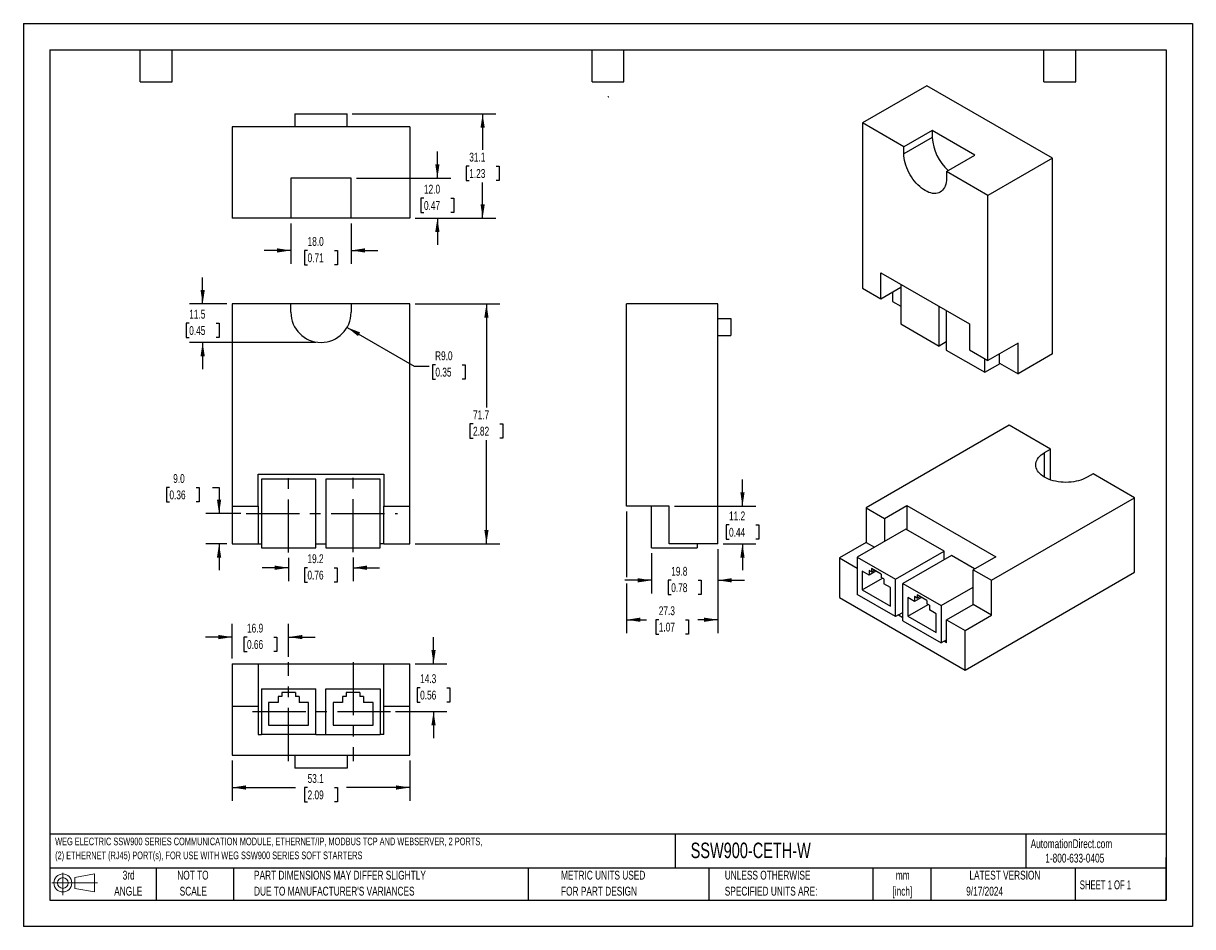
# Model space of a CAD drawing. Header units: millimetres. Extents: x 0 to 349, y 0 to 270.
import ezdxf

# ---------------------------------------------------------------- set-up
doc = ezdxf.new("R2010")
doc.units = ezdxf.units.MM
doc.header["$LTSCALE"] = 1.25
doc.linetypes.add('CENTERX2', pattern=[20.32, 12.7, -2.54, 2.54, -2.54])
doc.layers.add('CENTER', color=40, linetype='CENTERX2')
doc.layers.add('SLD-DEFPOINTS', color=7, linetype='Continuous')
doc.layers.add('DIMENSIONS', color=140, linetype='Continuous', lineweight=25)
doc.layers.add('TEXT', color=140, linetype='Continuous', lineweight=25)
doc.styles.add('SLDTEXTSTYLE0', font='TXT', dxfattribs={"width": 0.7})
doc.styles.add('SLDTEXTSTYLE1', font='TXT', dxfattribs={"width": 0.65})
doc.dimstyles.new('SLDDIMSTYLE0', dxfattribs={"dimtxt": 2.69751, "dimasz": 4.1275, "dimexe": 0, "dimexo": 0.0625, "dimgap": 0.674377, "dimtad": 0, "dimtih": 1, "dimtoh": 1, "dimrnd": 1e-09, "dimzin": 12, "dimdsep": 46, "dimtxsty": 'SLDTEXTSTYLE0', "dimsah": 1, "dimcen": 0.09, "dimadec": 0, "dimazin": 3, "dimtfac": 1, "dimtofl": 0, "dimtmove": 0, "dimatfit": 3, "dimfxl": 0, "dimfrac": 2, "dimtolj": 1, "dimtzin": 12, "dimarcsym": 0})
doc.dimstyles.new('SLDDIMSTYLE1', dxfattribs={"dimtxt": 2.69751, "dimasz": 4.1275, "dimexe": 0, "dimexo": 0.0625, "dimgap": 0.674377, "dimtad": 0, "dimtih": 1, "dimtoh": 1, "dimrnd": 1e-09, "dimzin": 12, "dimdsep": 46, "dimtxsty": 'SLDTEXTSTYLE0', "dimsah": 1, "dimcen": 0.09, "dimadec": 0, "dimazin": 3, "dimtfac": 1, "dimtmove": 0, "dimatfit": 0, "dimfxl": 0, "dimfrac": 2, "dimtolj": 1, "dimtzin": 12, "dimarcsym": 0})
doc.dimstyles.new('SLDDIMSTYLE2', dxfattribs={"dimtxt": 2.69751, "dimasz": 4.1275, "dimexe": 0, "dimexo": 0.0625, "dimgap": 0.674377, "dimtad": 0, "dimtih": 1, "dimtoh": 1, "dimrnd": 1e-09, "dimzin": 4, "dimdsep": 46, "dimtxsty": 'SLDTEXTSTYLE0', "dimsah": 1, "dimcen": 0, "dimadec": 0, "dimazin": 1, "dimtfac": 1, "dimtofl": 0, "dimtmove": 0, "dimatfit": 3, "dimfxl": 0, "dimfrac": 2, "dimtolj": 1, "dimtzin": 12, "dimarcsym": 0})
doc.dimstyles.new('SLDDIMSTYLE3', dxfattribs={"dimtxt": 2.69751, "dimasz": 4.1275, "dimexe": 0, "dimexo": 0.0625, "dimgap": 0.674377, "dimtad": 0, "dimtih": 1, "dimtoh": 1, "dimrnd": 1e-09, "dimzin": 4, "dimdsep": 46, "dimtxsty": 'SLDTEXTSTYLE0', "dimsah": 1, "dimcen": 0.09, "dimadec": 0, "dimazin": 1, "dimtfac": 1, "dimtmove": 0, "dimatfit": 0, "dimfxl": 0, "dimfrac": 2, "dimtolj": 1, "dimtzin": 12, "dimarcsym": 0})

# ---------------------------------------------------------------- blocks, each defined once
blk = doc.blocks.new('Block11')
at = {"color": 7, "linetype": 'Continuous', "lineweight": 18}
for p, q in [((0, 3.6), (13.59, 3.6)), ((3.24, 6.64), (3.24, 0)), ((6.85, 5.21), (12.72, 6.29)), ((6.85, 2), (6.85, 5.21)), ((12.72, 6.29), (12.72, 0.91)), ((6.85, 2), (12.72, 0.91))]:
    blk.add_line(p, q, dxfattribs=at)
for radius in [2.69, 1.61]:
    blk.add_circle((3.24, 3.6), radius, dxfattribs=at)
blk = doc.blocks.new('Block12')
at = {"layer": 'SLD-DEFPOINTS'}
blk.add_blockref('Block11', (0, 0), dxfattribs=at)
blk = doc.blocks.new('SW_NOTE_0')
at = {"layer": 'TEXT', "color": 0, "linetype": 'CENTERX2', "lineweight": 18, "char_height": 2.2821, "attachment_point": 1, "style": 'SLDTEXTSTYLE0'}
for s, insert in [('WEG ELECTRIC SSW900 SERIES COMMUNICATION MODULE, ETHERNET/IP, MODBUS TCP AND WEBSERVER, 2 PORTS,', (0, 2.94)), ('(2) ETHERNET (RJ45) PORT(s), FOR USE WITH WEG SSW900 SERIES SOFT STARTERS', (0, -1.22))]:
    blk.add_mtext(s, dxfattribs=dict(at, insert=insert))
blk = doc.blocks.new('SW_NOTE_0_1')
at = {"layer": 'TEXT', "color": 0, "linetype": 'CENTERX2', "lineweight": 18, "char_height": 2.646, "attachment_point": 2, "style": 'SLDTEXTSTYLE0'}
for s, insert in [('mm', (3.56, 3.41)), ('[inch]', (3.45, -1.37))]:
    blk.add_mtext(s, dxfattribs=dict(at, insert=insert))
blk = doc.blocks.new('SW_NOTE_0_2')
at = {"layer": 'TEXT', "color": 0, "linetype": 'CENTERX2', "lineweight": 18, "char_height": 2.6458, "attachment_point": 1, "style": 'SLDTEXTSTYLE0'}
for s, insert in [('UNLESS OTHERWISE', (0, 3.41)), ('SPECIFIED UNITS ARE:', (0, -1.37))]:
    blk.add_mtext(s, dxfattribs=dict(at, insert=insert))
blk = doc.blocks.new('SW_NOTE_0_3')
at = {"layer": 'TEXT', "color": 0, "linetype": 'CENTERX2', "lineweight": 18, "char_height": 2.6458, "attachment_point": 1, "style": 'SLDTEXTSTYLE0'}
for s, insert in [('PART DIMENSIONS MAY DIFFER SLIGHTLY', (0, 3.41)), ("DUE TO MANUFACTURER'S VARIANCES", (0, -1.37))]:
    blk.add_mtext(s, dxfattribs=dict(at, insert=insert))
blk = doc.blocks.new('SW_NOTE_0_4')
at = {"layer": 'TEXT', "color": 0, "linetype": 'CENTERX2', "lineweight": 18, "char_height": 2.646, "attachment_point": 2, "style": 'SLDTEXTSTYLE0'}
for s, insert in [('NOT TO', (6.57, 3.41)), ('SCALE', (6.69, -1.37))]:
    blk.add_mtext(s, dxfattribs=dict(at, insert=insert))
blk = doc.blocks.new('SW_NOTE_0_5')
at = {"layer": 'TEXT', "color": 0, "linetype": 'CENTERX2', "lineweight": 18, "char_height": 2.646, "attachment_point": 2, "style": 'SLDTEXTSTYLE0'}
for s, insert in [('3rd', (2.89, 3.41)), ('ANGLE', (2.77, -1.37))]:
    blk.add_mtext(s, dxfattribs=dict(at, insert=insert))
blk = doc.blocks.new('SW_NOTE_0_6')
at = {"layer": 'TEXT', "color": 0, "linetype": 'CENTERX2', "lineweight": 18, "char_height": 2.6458, "attachment_point": 1, "style": 'SLDTEXTSTYLE0'}
for s, insert in [('METRIC UNITS USED', (0, 3.41)), ('FOR PART DESIGN', (0, -1.37))]:
    blk.add_mtext(s, dxfattribs=dict(at, insert=insert))
blk = doc.blocks.new('_D')
at = {"layer": 'DIMENSIONS'}
for p, q in [((117.01, 186.06), (142.29, 186.06)), ((138.32, 186.06), (138.32, 155.13)), ((134.31, 150.24), (133.4, 150.24)), ((133.4, 150.24), (133.4, 145.95)), ((142.33, 150.24), (143.23, 150.24)), ((143.23, 150.24), (143.23, 145.95)), ((133.4, 145.95), (134.31, 145.95)), ((138.32, 114.41), (138.32, 145.34)), ((143.23, 145.95), (142.33, 145.95)), ((117.01, 114.41), (142.29, 114.41))]:
    blk.add_line(p, q, dxfattribs=at)
for points in [[(138.32, 186.06), (137.68, 181.93), (138.95, 181.93)], [(138.32, 114.41), (138.95, 118.54), (137.68, 118.54)]]:
    blk.add_solid(points, dxfattribs=at)
at = {"layer": 'DIMENSIONS', "char_height": 2.646, "attachment_point": 1, "style": 'SLDTEXTSTYLE0'}
for s, insert in [('71.7', (134.31, 154.25)), ('2.82', (134.31, 149.36))]:
    blk.add_mtext(s, dxfattribs=dict(at, insert=insert))
blk = doc.blocks.new('_D_1')
at = {"layer": 'DIMENSIONS'}
for p, q in [((53.55, 186.06), (53.55, 194)), ((60.79, 186.06), (49.58, 186.06)), ((49.54, 180.31), (48.64, 180.31)), ((48.64, 180.31), (48.64, 176.02)), ((57.56, 180.31), (58.47, 180.31)), ((58.47, 180.31), (58.47, 176.02)), ((48.64, 176.02), (49.54, 176.02)), ((58.47, 176.02), (57.56, 176.02)), ((87.31, 174.55), (49.58, 174.55)), ((53.55, 174.55), (53.55, 166.61))]:
    blk.add_line(p, q, dxfattribs=at)
for points in [[(53.55, 186.06), (54.19, 190.19), (52.92, 190.19)], [(53.55, 174.55), (52.92, 170.42), (54.19, 170.42)]]:
    blk.add_solid(points, dxfattribs=at)
at = {"layer": 'DIMENSIONS', "char_height": 2.646, "attachment_point": 1, "style": 'SLDTEXTSTYLE0'}
for s, insert in [('11.5', (49.54, 184.32)), ('0.45', (49.54, 179.43))]:
    blk.add_mtext(s, dxfattribs=dict(at, insert=insert))
blk = doc.blocks.new('_D_2')
at = {"layer": 'DIMENSIONS'}
for p, q in [((96.7, 179.05), (116.7, 167.5)), ((123.07, 167.88), (122.16, 167.88)), ((122.16, 167.88), (122.16, 163.59)), ((131.09, 167.88), (131.99, 167.88)), ((131.99, 167.88), (131.99, 163.59)), ((116.7, 167.5), (121.26, 167.5)), ((122.16, 163.59), (123.07, 163.59)), ((131.99, 163.59), (131.09, 163.59))]:
    blk.add_line(p, q, dxfattribs=at)
blk.add_solid([(96.7, 179.05), (99.95, 176.44), (100.59, 177.54)], dxfattribs=at)
at = {"layer": 'DIMENSIONS', "char_height": 2.646, "attachment_point": 1, "style": 'SLDTEXTSTYLE0'}
for s, insert in [('R9.0', (122.97, 171.89)), ('0.35', (123.07, 167))]:
    blk.add_mtext(s, dxfattribs=dict(at, insert=insert))
blk = doc.blocks.new('_D_3')
at = {"layer": 'DIMENSIONS'}
for p, q in [((43.63, 131.19), (42.72, 131.19)), ((42.72, 131.19), (42.72, 126.91)), ((51.64, 131.19), (52.55, 131.19)), ((52.55, 131.19), (52.55, 126.91)), ((56.51, 131.19), (58.45, 131.19)), ((58.45, 131.19), (58.45, 123.43)), ((42.72, 126.91), (43.63, 126.91)), ((52.55, 126.91), (51.64, 126.91)), ((64.97, 123.43), (54.48, 123.43)), ((60.79, 114.41), (54.48, 114.41)), ((58.45, 114.41), (58.45, 106.47))]:
    blk.add_line(p, q, dxfattribs=at)
for points in [[(58.45, 123.43), (59.09, 127.56), (57.82, 127.56)], [(58.45, 114.41), (57.82, 110.28), (59.09, 110.28)]]:
    blk.add_solid(points, dxfattribs=at)
at = {"layer": 'DIMENSIONS', "char_height": 2.646, "attachment_point": 1, "style": 'SLDTEXTSTYLE0'}
for s, insert in [('9.0', (44.75, 135.21)), ('0.36', (43.63, 130.32))]:
    blk.add_mtext(s, dxfattribs=dict(at, insert=insert))
blk = doc.blocks.new('_D_4')
at = {"layer": 'DIMENSIONS'}
for p, q in [((79.23, 110.21), (79.23, 103.26)), ((98.48, 110.3), (98.48, 103.26)), ((79.23, 107.23), (71.3, 107.23)), ((84.85, 107.23), (83.94, 107.23)), ((83.94, 107.23), (83.94, 102.95)), ((92.86, 107.23), (93.77, 107.23)), ((93.77, 107.23), (93.77, 102.95)), ((98.48, 107.23), (106.42, 107.23)), ((83.94, 102.95), (84.85, 102.95)), ((93.77, 102.95), (92.86, 102.95))]:
    blk.add_line(p, q, dxfattribs=at)
for points in [[(79.23, 107.23), (75.11, 107.87), (75.11, 106.6)], [(98.48, 107.23), (102.61, 106.6), (102.61, 107.87)]]:
    blk.add_solid(points, dxfattribs=at)
at = {"layer": 'DIMENSIONS', "char_height": 2.646, "attachment_point": 1, "style": 'SLDTEXTSTYLE0'}
for s, insert in [('19.2', (84.85, 111.25)), ('0.76', (84.85, 106.36))]:
    blk.add_mtext(s, dxfattribs=dict(at, insert=insert))
blk = doc.blocks.new('_D_5')
at = {"layer": 'DIMENSIONS'}
for p, q in [((180.18, 124.05), (180.18, 104.43)), ((207.44, 112.82), (207.44, 87.73)), ((180.18, 102.52), (180.18, 87.73)), ((180.18, 91.69), (186.14, 91.69)), ((189.8, 91.69), (188.89, 91.69)), ((188.89, 91.69), (188.89, 87.41)), ((197.81, 91.69), (198.72, 91.69)), ((198.72, 91.69), (198.72, 87.41)), ((207.44, 91.69), (201.47, 91.69)), ((188.89, 87.41), (189.8, 87.41)), ((198.72, 87.41), (197.81, 87.41))]:
    blk.add_line(p, q, dxfattribs=at)
for points in [[(180.18, 91.69), (184.3, 91.06), (184.3, 92.33)], [(207.44, 91.69), (203.31, 92.33), (203.31, 91.06)]]:
    blk.add_solid(points, dxfattribs=at)
at = {"layer": 'DIMENSIONS', "char_height": 2.646, "attachment_point": 1, "style": 'SLDTEXTSTYLE0'}
for s, insert in [('27.3', (189.8, 95.71)), ('1.07', (189.8, 90.82))]:
    blk.add_mtext(s, dxfattribs=dict(at, insert=insert))
blk = doc.blocks.new('_D_6')
at = {"layer": 'DIMENSIONS'}
for p, q in [((207.44, 112.82), (207.44, 99.51)), ((187.63, 111.59), (187.63, 99.51)), ((187.63, 103.47), (179.69, 103.47)), ((193.52, 103.47), (192.62, 103.47)), ((192.62, 103.47), (192.62, 99.19)), ((201.54, 103.47), (202.45, 103.47)), ((202.45, 103.47), (202.45, 99.19)), ((207.44, 103.47), (215.37, 103.47)), ((192.62, 99.19), (193.52, 99.19)), ((202.45, 99.19), (201.54, 99.19))]:
    blk.add_line(p, q, dxfattribs=at)
for points in [[(187.63, 103.47), (183.5, 104.11), (183.5, 102.84)], [(207.44, 103.47), (211.56, 102.84), (211.56, 104.11)]]:
    blk.add_solid(points, dxfattribs=at)
at = {"layer": 'DIMENSIONS', "char_height": 2.646, "attachment_point": 1, "style": 'SLDTEXTSTYLE0'}
for s, insert in [('19.8', (193.52, 107.49)), ('0.78', (193.52, 102.6))]:
    blk.add_mtext(s, dxfattribs=dict(at, insert=insert))
blk = doc.blocks.new('_D_7')
at = {"layer": 'DIMENSIONS'}
for p, q in [((214.79, 125.64), (214.79, 133.58)), ((194.46, 125.64), (218.76, 125.64)), ((210.78, 120.03), (209.88, 120.03)), ((209.88, 120.03), (209.88, 115.74)), ((218.8, 120.03), (219.7, 120.03)), ((219.7, 120.03), (219.7, 115.74)), ((209.88, 115.74), (210.78, 115.74)), ((219.7, 115.74), (218.8, 115.74)), ((209.02, 114.41), (218.76, 114.41)), ((214.79, 114.41), (214.79, 106.47))]:
    blk.add_line(p, q, dxfattribs=at)
for points in [[(214.79, 125.64), (215.43, 129.77), (214.16, 129.77)], [(214.79, 114.41), (214.16, 110.28), (215.43, 110.28)]]:
    blk.add_solid(points, dxfattribs=at)
at = {"layer": 'DIMENSIONS', "char_height": 2.646, "attachment_point": 1, "style": 'SLDTEXTSTYLE0'}
for s, insert in [('11.2', (210.78, 124.04)), ('0.44', (210.78, 119.15))]:
    blk.add_mtext(s, dxfattribs=dict(at, insert=insert))
blk = doc.blocks.new('_D_8')
at = {"layer": 'DIMENSIONS'}
for p, q in [((98.26, 242.81), (141.15, 242.81)), ((137.18, 242.81), (137.18, 232.13)), ((133.18, 227.24), (132.27, 227.24)), ((132.27, 227.24), (132.27, 222.95)), ((141.19, 227.24), (142.1, 227.24)), ((142.1, 227.24), (142.1, 222.95)), ((132.27, 222.95), (133.18, 222.95)), ((137.18, 211.67), (137.18, 222.34)), ((142.1, 222.95), (141.19, 222.95)), ((117.01, 211.67), (141.15, 211.67))]:
    blk.add_line(p, q, dxfattribs=at)
for points in [[(137.18, 242.81), (136.55, 238.68), (137.82, 238.68)], [(137.18, 211.67), (137.82, 215.79), (136.55, 215.79)]]:
    blk.add_solid(points, dxfattribs=at)
at = {"layer": 'DIMENSIONS', "char_height": 2.646, "attachment_point": 1, "style": 'SLDTEXTSTYLE0'}
for s, insert in [('31.1', (133.18, 231.25)), ('1.23', (133.18, 226.36))]:
    blk.add_mtext(s, dxfattribs=dict(at, insert=insert))
blk = doc.blocks.new('_D_9')
at = {"layer": 'DIMENSIONS'}
for p, q in [((79.9, 210.08), (79.9, 198.07)), ((97.9, 210.08), (97.9, 198.07)), ((79.9, 202.04), (71.96, 202.04)), ((84.89, 202.04), (83.99, 202.04)), ((83.99, 202.04), (83.99, 197.75)), ((92.91, 202.04), (93.82, 202.04)), ((93.82, 202.04), (93.82, 197.75)), ((97.9, 202.04), (105.84, 202.04)), ((83.99, 197.75), (84.89, 197.75)), ((93.82, 197.75), (92.91, 197.75))]:
    blk.add_line(p, q, dxfattribs=at)
for points in [[(79.9, 202.04), (75.77, 202.67), (75.77, 201.4)], [(97.9, 202.04), (102.03, 201.4), (102.03, 202.67)]]:
    blk.add_solid(points, dxfattribs=at)
at = {"layer": 'DIMENSIONS', "char_height": 2.646, "attachment_point": 1, "style": 'SLDTEXTSTYLE0'}
for s, insert in [('18.0', (84.89, 206.05)), ('0.71', (84.89, 201.16))]:
    blk.add_mtext(s, dxfattribs=dict(at, insert=insert))
blk = doc.blocks.new('_D_10')
at = {"layer": 'DIMENSIONS'}
for p, q in [((123.67, 223.67), (123.67, 231.6)), ((99.49, 223.67), (127.64, 223.67)), ((119.66, 217.67), (118.76, 217.67)), ((118.76, 217.67), (118.76, 213.38)), ((127.68, 217.67), (128.58, 217.67)), ((128.58, 217.67), (128.58, 213.38)), ((118.76, 213.38), (119.66, 213.38)), ((128.58, 213.38), (127.68, 213.38)), ((117.01, 211.67), (127.64, 211.67)), ((123.67, 211.67), (123.67, 203.73))]:
    blk.add_line(p, q, dxfattribs=at)
for points in [[(123.67, 223.67), (124.3, 227.79), (123.03, 227.79)], [(123.67, 211.67), (123.03, 207.54), (124.3, 207.54)]]:
    blk.add_solid(points, dxfattribs=at)
at = {"layer": 'DIMENSIONS', "char_height": 2.646, "attachment_point": 1, "style": 'SLDTEXTSTYLE0'}
for s, insert in [('12.0', (119.66, 221.68)), ('0.47', (119.66, 216.79))]:
    blk.add_mtext(s, dxfattribs=dict(at, insert=insert))
blk = doc.blocks.new('_D_11')
at = {"layer": 'DIMENSIONS'}
for p, q in [((62.38, 49.68), (62.38, 37.6)), ((115.43, 49.68), (115.43, 37.6)), ((62.38, 41.57), (81.24, 41.57)), ((84.89, 41.57), (83.99, 41.57)), ((83.99, 41.57), (83.99, 37.28)), ((92.91, 41.57), (93.82, 41.57)), ((93.82, 41.57), (93.82, 37.28)), ((115.43, 41.57), (96.56, 41.57)), ((83.99, 37.28), (84.89, 37.28)), ((93.82, 37.28), (92.91, 37.28))]:
    blk.add_line(p, q, dxfattribs=at)
for points in [[(62.38, 41.57), (66.5, 40.93), (66.5, 42.2)], [(115.43, 41.57), (111.3, 42.2), (111.3, 40.93)]]:
    blk.add_solid(points, dxfattribs=at)
at = {"layer": 'DIMENSIONS', "char_height": 2.646, "attachment_point": 1, "style": 'SLDTEXTSTYLE0'}
for s, insert in [('53.1', (84.89, 45.58)), ('2.09', (84.89, 40.69))]:
    blk.add_mtext(s, dxfattribs=dict(at, insert=insert))
blk = doc.blocks.new('_D_12')
at = {"layer": 'DIMENSIONS'}
for p, q in [((62.38, 80.11), (62.38, 90.48)), ((79.23, 80.6), (79.23, 90.48)), ((62.38, 86.51), (54.44, 86.51)), ((66.8, 86.51), (65.89, 86.51)), ((65.89, 86.51), (65.89, 82.22)), ((74.81, 86.51), (75.72, 86.51)), ((75.72, 86.51), (75.72, 82.22)), ((79.23, 86.51), (87.17, 86.51)), ((65.89, 82.22), (66.8, 82.22)), ((75.72, 82.22), (74.81, 82.22))]:
    blk.add_line(p, q, dxfattribs=at)
for points in [[(62.38, 86.51), (58.25, 87.15), (58.25, 85.88)], [(79.23, 86.51), (83.36, 85.88), (83.36, 87.15)]]:
    blk.add_solid(points, dxfattribs=at)
at = {"layer": 'DIMENSIONS', "char_height": 2.646, "attachment_point": 1, "style": 'SLDTEXTSTYLE0'}
for s, insert in [('16.9', (66.8, 90.52)), ('0.66', (66.8, 85.63))]:
    blk.add_mtext(s, dxfattribs=dict(at, insert=insert))
blk = doc.blocks.new('_D_13')
at = {"layer": 'DIMENSIONS'}
for p, q in [((122.52, 78.52), (122.52, 86.46)), ((117.01, 78.52), (126.49, 78.52)), ((118.51, 71.39), (117.61, 71.39)), ((117.61, 71.39), (117.61, 67.1)), ((126.53, 71.39), (127.43, 71.39)), ((127.43, 71.39), (127.43, 67.1)), ((117.61, 67.1), (118.51, 67.1)), ((127.43, 67.1), (126.53, 67.1)), ((111.2, 64.25), (126.49, 64.25)), ((122.52, 64.25), (122.52, 56.31))]:
    blk.add_line(p, q, dxfattribs=at)
for points in [[(122.52, 78.52), (123.15, 82.65), (121.88, 82.65)], [(122.52, 64.25), (121.88, 60.12), (123.15, 60.12)]]:
    blk.add_solid(points, dxfattribs=at)
at = {"layer": 'DIMENSIONS', "char_height": 2.646, "attachment_point": 1, "style": 'SLDTEXTSTYLE0'}
for s, insert in [('14.3', (118.51, 75.4)), ('0.56', (118.51, 70.51))]:
    blk.add_mtext(s, dxfattribs=dict(at, insert=insert))

msp = doc.modelspace()

# ---------------------------------------------------------------- linework, layer by layer
at = {"color": 7, "linetype": 'Continuous'}
for p, q in [((0.003, 269.878), (0.003, 0.003)), ((0.003, 269.878), (349.253, 269.878)), ((349.253, 269.878), (349.253, 0.003)), ((349.253, 0.003), (0.003, 0.003))]:
    msp.add_line(p, q, dxfattribs=at)
for p, q in [((269.892, 251.256), (250.618, 240.129)), ((307.404, 229.601), (269.892, 251.256)), ((81.132, 242.806), (81.132, 238.923)), ((81.132, 242.806), (96.672, 242.806)), ((96.672, 238.923), (96.672, 242.806)), ((62.377, 238.923), (62.377, 211.665)), ((115.427, 238.923), (62.377, 238.923)), ((115.427, 238.923), (115.427, 211.665)), ((250.618, 240.129), (250.618, 190.794)), ((263.01, 232.976), (250.618, 240.129)), ((271.495, 237.874), (263.01, 232.976)), ((284.223, 230.526), (271.495, 237.874)), ((271.495, 237.874), (271.495, 235.823)), ((271.495, 235.823), (263.01, 230.925)), ((263.01, 230.925), (263.01, 232.976)), ((275.738, 225.628), (284.223, 230.526)), ((307.404, 229.601), (288.13, 218.474)), ((307.404, 171.096), (307.404, 229.601)), ((97.902, 223.665), (79.902, 223.665)), ((79.902, 223.665), (79.902, 211.665)), ((97.902, 211.665), (97.902, 223.665)), ((275.738, 225.628), (275.738, 223.577)), ((288.13, 218.474), (275.738, 225.628)), ((288.13, 169.139), (288.13, 218.474)), ((79.902, 211.665), (62.377, 211.665)), ((97.902, 211.665), (79.902, 211.665)), ((115.427, 211.665), (97.902, 211.665)), ((256.121, 195.374), (282.626, 180.073)), ((256.121, 187.617), (256.121, 195.374)), ((250.618, 190.794), (256.121, 187.617)), ((256.121, 187.617), (262.079, 191.057)), ((259.595, 189.623), (259.595, 186.807)), ((262.079, 191.935), (262.079, 180.086)), ((62.377, 186.061), (62.377, 125.641)), ((79.902, 186.061), (62.377, 186.061)), ((79.902, 183.549), (79.902, 186.061)), ((97.902, 186.061), (79.902, 186.061)), ((115.427, 186.061), (97.902, 186.061)), ((97.902, 186.061), (97.902, 183.549)), ((115.427, 125.641), (115.427, 186.061)), ((180.177, 125.641), (180.177, 186.061)), ((207.435, 186.061), (180.177, 186.061)), ((207.435, 114.411), (207.435, 186.061)), ((259.595, 186.807), (262.079, 185.373)), ((273.532, 173.474), (273.532, 185.323)), ((207.435, 181.661), (211.318, 181.661)), ((211.318, 181.661), (211.318, 176.661)), ((275.686, 184.079), (275.686, 172.23)), ((262.079, 180.086), (273.532, 173.474)), ((282.626, 180.073), (282.626, 172.316)), ((207.435, 176.661), (211.318, 176.661)), ((275.686, 174.717), (273.532, 173.474)), ((275.686, 172.23), (287.142, 165.617)), ((282.626, 172.316), (288.13, 169.139)), ((297.107, 174.321), (288.13, 169.139)), ((291.604, 168.328), (291.604, 171.144)), ((297.107, 165.151), (297.107, 174.321)), ((287.142, 165.617), (287.142, 169.709)), ((287.142, 165.617), (291.721, 168.261)), ((291.604, 168.328), (297.107, 165.151)), ((307.404, 171.096), (297.107, 165.151)), ((294.43, 149.795), (251.707, 125.131)), ((306.822, 142.641), (294.43, 149.795)), ((305.046, 141.616), (306.822, 142.641)), ((305.046, 134.268), (305.046, 141.616)), ((306.822, 133.473), (306.822, 142.641)), ((70.159, 135.141), (107.644, 135.141)), ((70.159, 125.641), (70.159, 135.141)), ((87.333, 133.681), (71.135, 133.681)), ((71.135, 133.681), (71.135, 113.181)), ((87.333, 113.181), (87.333, 133.681)), ((106.579, 133.681), (90.379, 133.681)), ((90.379, 133.681), (90.379, 113.181)), ((106.579, 113.181), (106.579, 133.681)), ((107.644, 135.141), (107.644, 125.641)), ((319.55, 135.294), (317.774, 134.268)), ((331.942, 128.14), (319.55, 135.294)), ((257.21, 121.955), (263.927, 125.832)), ((263.927, 125.832), (290.433, 110.531)), ((263.927, 125.832), (263.927, 118.557)), ((289.219, 103.476), (331.942, 128.14)), ((331.942, 105.883), (331.942, 128.14)), ((62.377, 125.641), (70.159, 125.641)), ((62.377, 125.641), (62.377, 114.411)), ((70.159, 125.641), (70.159, 114.411)), ((107.644, 125.641), (115.427, 125.641)), ((107.644, 114.411), (107.644, 125.641)), ((115.427, 114.411), (115.427, 125.641)), ((192.873, 125.641), (180.177, 125.641)), ((187.627, 113.181), (187.627, 125.641)), ((192.873, 114.411), (192.873, 125.641)), ((251.707, 125.131), (257.21, 121.955)), ((251.707, 125.131), (251.707, 114.765)), ((263.585, 118.755), (249.09, 110.387)), ((257.21, 121.955), (257.21, 115.074)), ((275.039, 112.143), (263.585, 118.755)), ((62.377, 114.411), (70.159, 114.411)), ((70.159, 114.411), (71.135, 114.411)), ((71.135, 113.181), (87.333, 113.181)), ((87.333, 114.411), (90.379, 114.411)), ((90.379, 113.181), (106.579, 113.181)), ((107.644, 114.411), (106.579, 114.411)), ((107.644, 114.411), (115.427, 114.411)), ((187.627, 113.181), (201.277, 113.181)), ((207.435, 114.411), (192.873, 114.411)), ((201.277, 114.411), (201.277, 113.181)), ((251.707, 114.765), (243.766, 110.181)), ((251.707, 114.765), (254.19, 113.331)), ((260.543, 103.775), (275.039, 112.143)), ((275.039, 109.656), (275.039, 112.143)), ((243.766, 110.181), (243.766, 98.29)), ((243.766, 110.181), (249.09, 107.108)), ((249.09, 110.387), (249.09, 99.241)), ((249.09, 110.387), (260.543, 103.775)), ((277.193, 110.899), (262.697, 102.531)), ((284.132, 106.893), (277.193, 110.899)), ((290.433, 110.531), (283.716, 106.653)), ((252.589, 105.043), (250.595, 106.194)), ((250.595, 106.194), (250.595, 100.658)), ((253.381, 105.999), (252.589, 106.456)), ((252.589, 106.456), (252.589, 105.043)), ((254.654, 106.235), (252.589, 105.043)), ((256.252, 105.313), (253.381, 106.97)), ((253.381, 106.97), (253.381, 105.999)), ((253.381, 105.999), (254.222, 106.485)), ((256.252, 105.313), (256.252, 104.341)), ((281.278, 76.635), (331.942, 105.883)), ((283.716, 106.653), (289.219, 103.476)), ((283.716, 96.287), (283.716, 106.653)), ((250.595, 100.658), (256.613, 104.133)), ((257.044, 103.884), (256.252, 104.341)), ((257.044, 103.884), (257.044, 102.472)), ((259.038, 101.32), (257.044, 102.472)), ((259.038, 95.784), (259.038, 101.32)), ((260.543, 92.629), (260.543, 103.775)), ((262.697, 91.385), (262.697, 102.531)), ((262.697, 102.531), (274.152, 95.918)), ((274.152, 95.918), (283.716, 101.439)), ((289.219, 93.11), (289.219, 103.476)), ((243.766, 98.29), (281.278, 76.635)), ((260.543, 92.629), (249.09, 99.241)), ((250.595, 100.658), (259.038, 95.784)), ((266.201, 97.185), (264.207, 98.336)), ((264.207, 98.336), (264.207, 92.8)), ((266.993, 98.141), (266.201, 98.598)), ((266.201, 98.598), (266.201, 97.185)), ((268.266, 98.377), (266.201, 97.185)), ((269.863, 97.455), (266.993, 99.112)), ((266.993, 99.112), (266.993, 98.141)), ((266.993, 98.141), (267.834, 98.627)), ((264.207, 92.8), (270.225, 96.275)), ((269.863, 97.455), (269.863, 96.483)), ((270.655, 96.026), (269.863, 96.483)), ((270.655, 96.026), (270.655, 94.614)), ((272.649, 93.463), (270.655, 94.614)), ((274.152, 95.918), (274.152, 84.773)), ((275.775, 91.702), (283.716, 96.287)), ((289.219, 93.11), (283.716, 96.287)), ((261.413, 93.131), (260.543, 92.629)), ((261.413, 93.131), (262.697, 93.873)), ((261.413, 93.131), (262.697, 92.39)), ((262.697, 91.385), (274.152, 84.773)), ((264.207, 92.8), (272.649, 87.926)), ((272.649, 87.926), (272.649, 93.463)), ((275.775, 91.702), (281.278, 88.526)), ((275.775, 84.84), (275.775, 91.702)), ((281.278, 88.526), (289.219, 93.11)), ((281.278, 76.635), (281.278, 88.526)), ((275.022, 85.275), (274.152, 84.773)), ((275.022, 85.275), (275.775, 85.709)), ((275.775, 84.84), (275.022, 85.275)), ((62.377, 78.525), (70.159, 78.525)), ((62.377, 78.525), (62.377, 65.829)), ((70.159, 78.525), (70.159, 65.829)), ((70.159, 78.525), (107.644, 78.525)), ((107.644, 78.525), (115.427, 78.525)), ((107.644, 65.829), (107.644, 78.525)), ((115.427, 65.829), (115.427, 78.525)), ((71.135, 71.075), (71.135, 57.425)), ((71.135, 71.075), (87.333, 71.075)), ((81.264, 69.925), (77.204, 69.925)), ((77.204, 69.925), (77.204, 68.735)), ((81.264, 69.925), (81.264, 68.735)), ((87.333, 57.425), (87.333, 71.075)), ((90.379, 57.425), (90.379, 71.075)), ((90.379, 71.075), (106.579, 71.075)), ((100.514, 69.925), (96.454, 69.925)), ((96.454, 69.925), (96.454, 68.735)), ((100.514, 69.925), (100.514, 68.735)), ((106.579, 71.075), (106.579, 57.425)), ((76.084, 67.005), (73.264, 67.005)), ((73.264, 67.005), (73.264, 60.225)), ((77.204, 68.735), (76.084, 68.735)), ((76.084, 68.735), (76.084, 67.005)), ((82.384, 68.735), (81.264, 68.735)), ((82.384, 68.735), (82.384, 67.005)), ((85.204, 67.005), (82.384, 67.005)), ((85.204, 60.225), (85.204, 67.005)), ((95.334, 67.005), (92.514, 67.005)), ((92.514, 67.005), (92.514, 60.225)), ((96.454, 68.735), (95.334, 68.735)), ((95.334, 68.735), (95.334, 67.005)), ((101.634, 68.735), (100.514, 68.735)), ((101.634, 68.735), (101.634, 67.005)), ((104.454, 67.005), (101.634, 67.005)), ((104.454, 60.225), (104.454, 67.005)), ((62.377, 65.829), (62.377, 51.267)), ((62.377, 65.829), (70.159, 65.829)), ((70.159, 65.829), (70.159, 57.425)), ((107.644, 65.829), (115.427, 65.829)), ((107.644, 57.425), (107.644, 65.829)), ((115.427, 51.267), (115.427, 65.829)), ((73.264, 60.225), (85.204, 60.225)), ((92.514, 60.225), (104.454, 60.225)), ((70.159, 57.425), (71.135, 57.425)), ((87.333, 57.425), (71.135, 57.425)), ((87.333, 57.425), (90.379, 57.425)), ((90.379, 57.425), (106.579, 57.425)), ((107.644, 57.425), (106.579, 57.425)), ((62.377, 51.267), (115.427, 51.267)), ((81.132, 51.267), (81.132, 47.384)), ((96.672, 51.267), (96.672, 47.384)), ((96.672, 47.384), (81.132, 47.384))]:
    msp.add_line(p, q)
at = {"flags": 128}
for points in [[(275.738, 223.577), (275.713, 222.951), (275.641, 222.357), (275.521, 221.8), (275.354, 221.285), (275.141, 220.816), (274.885, 220.395), (274.587, 220.026), (274.249, 219.713), (273.874, 219.457), (273.464, 219.26), (273.024, 219.124), (272.556, 219.05), (272.063, 219.038), (271.55, 219.089), (271.021, 219.202), (270.479, 219.376), (269.928, 219.61), (269.374, 219.902), (268.819, 220.25), (268.268, 220.652), (267.726, 221.103), (267.197, 221.602), (266.684, 222.143), (266.192, 222.724), (265.723, 223.338), (265.283, 223.983), (264.874, 224.652), (264.498, 225.342), (264.16, 226.045), (263.862, 226.758), (263.606, 227.475), (263.393, 228.19), (263.226, 228.898), (263.106, 229.593), (263.034, 230.27), (263.01, 230.925)], [(317.774, 134.268), (317.195, 133.962), (316.572, 133.686), (315.91, 133.443), (315.214, 133.233), (314.488, 133.06), (313.74, 132.924), (312.973, 132.826), (312.195, 132.766), (311.41, 132.747), (310.626, 132.766), (309.847, 132.826), (309.081, 132.924), (308.332, 133.06), (307.607, 133.233), (306.91, 133.443), (306.248, 133.686), (305.625, 133.962), (305.046, 134.268), (304.516, 134.603), (304.038, 134.962), (303.616, 135.345), (303.253, 135.747), (302.953, 136.165), (302.717, 136.598), (302.547, 137.04), (302.444, 137.489), (302.41, 137.942), (302.444, 138.395), (302.547, 138.845), (302.717, 139.287), (302.953, 139.719), (303.253, 140.138), (303.616, 140.54), (304.038, 140.922), (304.516, 141.282), (305.046, 141.616)]]:
    msp.add_lwpolyline(points, dxfattribs=at)
for centre, radius, start, end in [((285.602, 236.555), 14.126, 182.97013, 228.70945), ((88.902, 183.549), 9, 180, 0)]:
    msp.add_arc(centre, radius, start, end)
at = {"color": 179, "linetype": 'Continuous', "lineweight": 18}
msp.add_open_spline([(174.684, 248.098), (174.684, 248.093), (174.684, 248.084), (174.684, 248.07), (174.686, 248.036), (174.696, 247.993), (174.717, 247.945), (174.741, 247.906), (174.773, 247.869), (174.811, 247.837), (174.85, 247.815), (174.877, 247.804), (174.891, 247.799), (174.893, 247.798), (174.895, 247.798), (174.897, 247.797), (174.899, 247.797), (174.9, 247.796), (174.9, 247.796), (174.9, 247.796), (174.901, 247.796), (174.902, 247.796), (174.902, 247.796), (174.904, 247.795), (174.905, 247.795), (174.905, 247.795), (174.906, 247.795), (174.906, 247.795)], degree=3, knots=[0, 0, 0, 0, 0.031157, 0.0616635, 0.0914447, 0.2513634, 0.3389411, 0.4301017, 0.5424539, 0.6557537, 0.7496797, 0.8337474, 0.84171, 0.8456822, 0.84971, 0.8552059, 0.8616048, 0.8626155, 0.8644851, 0.8673693, 0.8712876, 0.8822525, 0.8974046, 0.919859, 0.963827, 0.9812273, 1, 1, 1, 1], dxfattribs=at)
at = {"layer": 'CENTER'}
for p, q in [((79.234, 111.795), (79.234, 136.721)), ((98.479, 111.884), (98.479, 136.372)), ((66.555, 123.431), (111.786, 123.431)), ((79.234, 49.487), (79.234, 79.012)), ((98.479, 79.012), (98.479, 49.487)), ((68.452, 64.25), (109.613, 64.25))]:
    msp.add_line(p, q, dxfattribs=at)
at = {"layer": 'TEXT'}
for p, q in [((7.937, 261.937), (341.312, 261.937)), ((7.937, 261.937), (7.937, 7.937)), ((34.925, 252.412), (34.925, 261.937)), ((44.45, 252.412), (44.45, 261.937)), ((169.863, 252.412), (169.863, 261.937)), ((179.387, 252.412), (179.387, 261.937)), ((341.312, 261.937), (341.312, 7.937)), ((304.8, 252.412), (304.8, 261.937)), ((314.325, 252.412), (314.325, 261.937)), ((34.925, 252.412), (44.45, 252.412)), ((169.863, 252.412), (179.387, 252.412)), ((304.8, 252.412), (314.325, 252.412)), ((341.312, 27.658), (7.937, 27.658)), ((194.699, 27.658), (194.699, 17.462)), ((299.469, 27.658), (299.469, 17.462)), ((341.312, 7.937), (341.312, 20.637)), ((341.312, 17.462), (7.937, 17.462)), ((39.687, 17.462), (39.687, 7.937)), ((62.765, 17.462), (62.765, 7.937)), ((150.808, 17.462), (150.808, 7.937)), ((204.725, 17.462), (204.725, 7.937)), ((253.78, 17.462), (253.78, 7.937)), ((271.015, 17.462), (271.015, 7.937)), ((314.186, 17.462), (314.186, 7.937)), ((7.937, 7.937), (341.312, 7.937))]:
    msp.add_line(p, q, dxfattribs=at)

# ---------------------------------------------------------------- block references
at = {"layer": 'SLD-DEFPOINTS'}
msp.add_blockref('Block12', (8.547, 9.442), dxfattribs=at)
at = {"layer": 'TEXT', "linetype": 'CENTERX2', "lineweight": 18}
for name, p in [('SW_NOTE_0', (9.485, 23.655)), ('SW_NOTE_0_5', (28.559, 13.294)), ('SW_NOTE_0_4', (44.071, 13.294)), ('SW_NOTE_0_3', (68.899, 13.294)), ('SW_NOTE_0_6', (160.598, 13.294)), ('SW_NOTE_0_2', (209.51, 13.294)), ('SW_NOTE_0_1', (259.108, 13.281))]:
    msp.add_blockref(name, p, dxfattribs=at)

# ---------------------------------------------------------------- texts
for s, insert, char_height, attachment_point, style in [('SSW900-CETH-W', (199.314, 25.101), 4.63021, 1, 'SLDTEXTSTYLE0'), ('AutomationDirect.com', (300.869, 26.096), 2.64583, 1, 'SLDTEXTSTYLE0'), ('1-800-633-0405', (305.239, 21.796), 2.64583, 1, 'SLDTEXTSTYLE0'), ('LATEST VERSION', (293.19, 16.705), 2.64583, 2, 'SLDTEXTSTYLE0'), ('9/17/2024', (287.127, 11.913), 2.6458, 2, 'SLDTEXTSTYLE0'), ('SHEET 1 OF 1', (315.552, 13.814), 2.64583, 1, 'SLDTEXTSTYLE1')]:
    msp.add_mtext(s, dxfattribs=dict(at, insert=insert, char_height=char_height, attachment_point=attachment_point, style=style))

# ---------------------------------------------------------------- dimensions: what is measured, and where the dimension line sits
at = {"layer": 'DIMENSIONS'}
for base, p1, p2, dimstyle, picture, middle in [((137.185, 211.665), (96.672, 242.806), (115.427, 211.665), 'SLDDIMSTYLE0', '_D_8', (137.185, 227.236)), ((123.67, 223.665), (115.427, 211.665), (97.902, 223.665), 'SLDDIMSTYLE3', '_D_10', (123.67, 217.665)), ((53.552, 174.549), (62.377, 186.061), (88.902, 174.549), 'SLDDIMSTYLE1', '_D_1', (53.552, 180.305)), ((138.319, 186.061), (115.427, 114.411), (115.427, 186.061), 'SLDDIMSTYLE0', '_D', (138.319, 150.236)), ((58.453, 123.431), (62.377, 114.411), (66.555, 123.431), 'SLDDIMSTYLE3', '_D_3', (58.453, 131.195)), ((214.79, 125.641), (207.435, 114.411), (192.873, 125.641), 'SLDDIMSTYLE1', '_D_7', (214.79, 120.026)), ((122.5193764, 78.5246669), (109.6128415, 64.249667), (115.4265408, 78.5246669), 'SLDDIMSTYLE1', '_D_13', (122.5193764, 71.387167))]:
    dim = msp.add_linear_dim(base=base, p1=p1, p2=p2, angle=90, dimstyle=dimstyle, dxfattribs=at)
    dim.commit()
    dim.dimension.update_dxf_attribs({"geometry": picture, "text_midpoint": middle, "dimtype": 160})
for base, p1, p2, dimstyle, picture, middle in [((79.902, 202.037), (97.902, 211.665), (79.902, 211.665), 'SLDDIMSTYLE3', '_D_9', (88.902, 202.037)), ((180.177, 91.694), (207.435, 114.411), (180.177, 125.641), 'SLDDIMSTYLE0', '_D_5', (193.806, 91.694)), ((98.4793, 107.2328), (79.234, 111.7953), (98.4793, 111.8841), 'SLDDIMSTYLE1', '_D_4', (88.8566, 107.2328)), ((207.435, 103.475), (187.627, 113.181), (207.435, 114.411), 'SLDDIMSTYLE1', '_D_6', (197.531, 103.475)), ((62.377, 86.51), (79.234, 79.012), (62.377, 78.525), 'SLDDIMSTYLE1', '_D_12', (70.805, 86.51)), ((115.427, 41.568), (62.377, 51.267), (115.427, 51.267), 'SLDDIMSTYLE0', '_D_11', (88.902, 41.568))]:
    dim = msp.add_linear_dim(base=base, p1=p1, p2=p2, dimstyle=dimstyle, dxfattribs=at)
    dim.commit()
    dim.dimension.update_dxf_attribs({"geometry": picture, "text_midpoint": middle, "dimtype": 160})
dim = msp.add_radius_dim(center=(88.902, 183.549), mpoint=(96.696, 179.049), dimstyle='SLDDIMSTYLE2', dxfattribs=at)
dim.commit()
dim.dimension.update_dxf_attribs({"geometry": '_D_2', "text_midpoint": (127.078, 167.5), "dimtype": 164})

doc.saveas('drawing.dxf')
